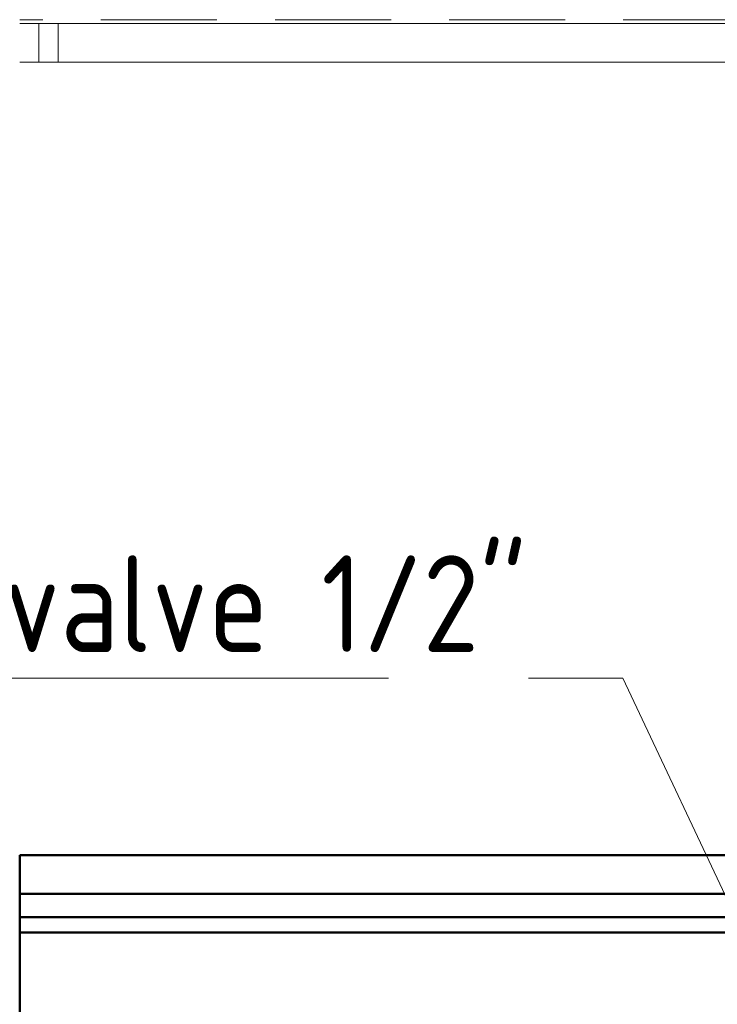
# Model space of a CAD drawing. Header units: millimetres. Extents: x 26623 to 48924, y 4737 to 39091.
# Tile 29 of 91: x 27423 to 28325, y 37715 to 38988. Entities that reach past the tile are written whole.
import ezdxf

# ---------------------------------------------------------------- set-up
doc = ezdxf.new("R2010")
doc.units = ezdxf.units.MM
doc.linetypes.add('ADSK_Штриховая_ш3 п1_5', pattern=[225, 150, -75])
for name, color, linetype, lineweight in [('A-DETL-____-MBND', 5, 'ADSK_Штриховая_ш3 п1_5', 20), ('A-GENM-____-OTLN', 13, 'Continuous', 20), ('A-PART-____-MCUT', 2, 'Continuous', 50), ('A-PART-____-OTLN', 2, 'Continuous', 20), ('A-WALL-____-MCUT', 113, 'Continuous', 50), ('A-WALL-____-OTLN', 113, 'Continuous', 20), ('P-PIPE-____-IDEN', 2, 'Continuous', 20), ('Ограждение', 7, 'Continuous', 20)]:
    doc.layers.add(name, color=color, linetype=linetype, lineweight=lineweight)
doc.styles.add('GOST Common', font='GOST_Common.ttf', dxfattribs={"width": 0.9, "height": 125})

# ---------------------------------------------------------------- blocks, each defined once
blk = doc.blocks.new('Прямая форма - Steel - Stainless-612893-В_Этаж 03_Водопровод')
at = {"layer": 'Ограждение', "color": 253}
for p, q in [((4011.9, 55), (-18.2, 55)), ((4011.9, 55), (4011.9, 5)), ((4011.9, 5), (-18.2, 5))]:
    blk.add_line(p, q, dxfattribs=at)
blk = doc.blocks.new('Прямая форма - V line-612915-В_Этаж 03_Водопровод')
at = {"layer": 'Ограждение', "color": 253}
for p, q in [((3986.9, 55), (4036.4, 55)), ((3986.9, 55), (3986.9, 5)), ((3986.9, 5), (4036.4, 5))]:
    blk.add_line(p, q, dxfattribs=at)
blk = doc.blocks.new('Прямая форма - Steel - Stainless-612916-В_Этаж 03_Водопровод')
blk.add_blockref('Прямая форма - V line-612915-В_Этаж 03_Водопровод', (0, 0))
blk = doc.blocks.new('Прямая форма - RAILING - 004-612917-В_Этаж 03_Водопровод')
for name in ['Прямая форма - Steel - Stainless-612893-В_Этаж 03_Водопровод', 'Прямая форма - Steel - Stainless-612916-В_Этаж 03_Водопровод']:
    blk.add_blockref(name, (0, 0))
blk = doc.blocks.new('Family - Steel - Stainless-612922-В_Этаж 03_Водопровод')
at = {"layer": 'A-PART-____-OTLN', "color": 253}
for p, q in [((4011.9, 55), (-18.2, 55)), ((4011.9, 55), (4011.9, 5)), ((4011.9, 5), (-18.2, 5))]:
    blk.add_line(p, q, dxfattribs=at)
blk = doc.blocks.new('Family - V line-612956-В_Этаж 03_Водопровод')
at = {"layer": 'A-PART-____-OTLN', "color": 253}
for p, q in [((3986.9, 55), (4036.4, 55)), ((3986.9, 55), (3986.9, 5)), ((3986.9, 5), (4036.4, 5))]:
    blk.add_line(p, q, dxfattribs=at)
blk = doc.blocks.new('Family - Steel - Stainless-612957-В_Этаж 03_Водопровод')
blk.add_blockref('Family - V line-612956-В_Этаж 03_Водопровод', (0, 0))
blk = doc.blocks.new('Прямая форма - Timber - Floor-613062-В_Этаж 03_Водопровод')
at = {"layer": 'A-DETL-____-MBND', "color": 253}
blk.add_line((-2359.9, 1080), (-6439.9, 1080), dxfattribs=at)
blk = doc.blocks.new('Прямая форма - SLA - 009-613065-В_Этаж 03_Водопровод')
blk.add_blockref('Прямая форма - Timber - Floor-613062-В_Этаж 03_Водопровод', (0, 0))
blk = doc.blocks.new('Family - Timber - Floor-613069-В_Этаж 03_Водопровод')
at = {"layer": 'A-DETL-____-MBND', "color": 253}
blk.add_line((-2359.9, 1080), (-6439.9, 1080), dxfattribs=at)
blk = doc.blocks.new('Прямая форма - Gypsum Plasterboard - Waterproof-613612-В_Этаж 03_Водопровод')
at = {"layer": 'A-WALL-____-MCUT', "color": 9}
for p, q in [((4080, 50), (2035.1, 50)), ((4080, 0), (4080, 50)), ((2035.1, 0), (4080, 0))]:
    blk.add_line(p, q, dxfattribs=at)
blk = doc.blocks.new('Прямая форма - Insulation - Thermal Break-613613-В_Этаж 03_Водопровод')
at = {"layer": 'A-WALL-____-MCUT', "color": 9}
for p, q in [((4080, 80), (2035.1, 80)), ((4080, 50), (4080, 80)), ((2035.1, 50), (4080, 50))]:
    blk.add_line(p, q, dxfattribs=at)
blk = doc.blocks.new('Прямая форма - Masonry Block - Structural-613614-В_Этаж 03_Водопровод')
at = {"layer": 'A-WALL-____-MCUT', "color": 9}
for p, q in [((4080, 100), (4080, 400)), ((2035.1, 100), (4080, 100))]:
    blk.add_line(p, q, dxfattribs=at)
blk = doc.blocks.new('Прямая форма - Concrete - Structural-613615-В_Этаж 03_Водопровод')
at = {"layer": 'A-WALL-____-MCUT', "color": 9}
for p, q in [((4080, 100), (2035.1, 100)), ((4080, 80), (4080, 100)), ((2035.1, 80), (4080, 80))]:
    blk.add_line(p, q, dxfattribs=at)
blk = doc.blocks.new('Прямая форма - SW - 004-613616-В_Этаж 03_Водопровод')
for name in ['Прямая форма - Masonry Block - Structural-613614-В_Этаж 03_Водопровод', 'Прямая форма - Concrete - Structural-613615-В_Этаж 03_Водопровод', 'Прямая форма - Insulation - Thermal Break-613613-В_Этаж 03_Водопровод', 'Прямая форма - Gypsum Plasterboard - Waterproof-613612-В_Этаж 03_Водопровод']:
    blk.add_blockref(name, (0, 0))
blk = doc.blocks.new('Family - Gypsum Plasterboard - Waterproof-613618-В_Этаж 03_Водопровод')
at = {"layer": 'A-PART-____-MCUT', "color": 9}
for p, q in [((4080, 50), (2035.1, 50)), ((4080, 0), (4080, 50)), ((2035.1, 0), (4080, 0))]:
    blk.add_line(p, q, dxfattribs=at)
blk = doc.blocks.new('Family - Insulation - Thermal Break-613620-В_Этаж 03_Водопровод')
at = {"layer": 'A-PART-____-MCUT', "color": 9}
for p, q in [((4080, 80), (2035.1, 80)), ((4080, 50), (4080, 80)), ((2035.1, 50), (4080, 50))]:
    blk.add_line(p, q, dxfattribs=at)
blk = doc.blocks.new('Family - Masonry Block - Structural-613622-В_Этаж 03_Водопровод')
at = {"layer": 'A-PART-____-MCUT', "color": 9}
for p, q in [((4080, 100), (4080, 400)), ((2035.1, 100), (4080, 100))]:
    blk.add_line(p, q, dxfattribs=at)
blk = doc.blocks.new('Family - Concrete - Structural-613626-В_Этаж 03_Водопровод')
at = {"layer": 'A-PART-____-MCUT', "color": 9}
for p, q in [((4080, 100), (2035.1, 100)), ((4080, 80), (4080, 100)), ((2035.1, 80), (4080, 80))]:
    blk.add_line(p, q, dxfattribs=at)
blk = doc.blocks.new('V line_ifc_RVT-1-В_Этаж 03_Водопровод')
at = {"layer": 'A-GENM-____-OTLN', "color": 253, "lineweight": 20}
blk.add_blockref('Прямая форма - SLA - 009-613065-В_Этаж 03_Водопровод', (33863.1, 37907.6), dxfattribs=at)
at = {"layer": 'A-PART-____-OTLN', "color": 253, "lineweight": 20}
blk.add_blockref('Family - Timber - Floor-613069-В_Этаж 03_Водопровод', (33863.1, 37907.6), dxfattribs=at)
at = {"layer": 'A-PART-____-OTLN', "color": 253, "lineweight": 20, "rotation": 180}
for name, p in [('Family - Steel - Stainless-612957-В_Этаж 03_Водопровод', (31459.7, 38987.6)), ('Family - Steel - Stainless-612922-В_Этаж 03_Водопровод', (31459.7, 38987.6)), ('Family - Gypsum Plasterboard - Waterproof-613618-В_Этаж 03_Водопровод', (31503.2, 37907.6)), ('Family - Insulation - Thermal Break-613620-В_Этаж 03_Водопровод', (31503.2, 37907.6)), ('Family - Concrete - Structural-613626-В_Этаж 03_Водопровод', (31503.2, 37907.6)), ('Family - Masonry Block - Structural-613622-В_Этаж 03_Водопровод', (31503.2, 37907.6))]:
    blk.add_blockref(name, p, dxfattribs=at)
at = {"layer": 'A-WALL-____-OTLN', "color": 253, "lineweight": 20, "rotation": 180}
blk.add_blockref('Прямая форма - SW - 004-613616-В_Этаж 03_Водопровод', (31503.2, 37907.6), dxfattribs=at)
at = {"layer": 'Ограждение', "color": 253, "lineweight": 20, "rotation": 180}
blk.add_blockref('Прямая форма - RAILING - 004-612917-В_Этаж 03_Водопровод', (31459.7, 38987.6), dxfattribs=at)
blk = doc.blocks.new('ADSK_M_Арматура трубопроводов - ADSK_Наименование_Диаметр условный_15-1637255-В_Этаж 03_Водопровод')
at = {"layer": 'P-PIPE-____-IDEN'}
blk.add_line((-7.5, 0), (7.5, 0), dxfattribs=at)

msp = doc.modelspace()

# ---------------------------------------------------------------- linework, layer by layer
at = {"layer": 'P-PIPE-____-IDEN'}
for p, q in [((28202.6, 38136.3), (28080.6, 38136.3)), ((28525, 37452.3), (28202.6, 38136.3))]:
    msp.add_line(p, q, dxfattribs=at)

# ---------------------------------------------------------------- block references
at = {"lineweight": 9}
msp.add_blockref('V line_ifc_RVT-1-В_Этаж 03_Водопровод', (0, 0), dxfattribs=at)
at = {"layer": 'P-PIPE-____-IDEN', "xscale": 49.99999999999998, "yscale": 49.99999999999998, "zscale": 49.99999999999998}
msp.add_blockref('ADSK_M_Арматура трубопроводов - ADSK_Наименование_Диаметр условный_15-1637255-В_Этаж 03_Водопровод', (27524.7, 38136.3), dxfattribs=at)

# ---------------------------------------------------------------- texts
at = {"layer": 'P-PIPE-____-IDEN', "lineweight": 9, "insert": (26961.4, 38295.2), "char_height": 125, "width": 1352.848, "attachment_point": 1, "style": 'GOST Common'}
msp.add_mtext('Angle valve 1/2"', dxfattribs=at)

doc.saveas('drawing.dxf')
